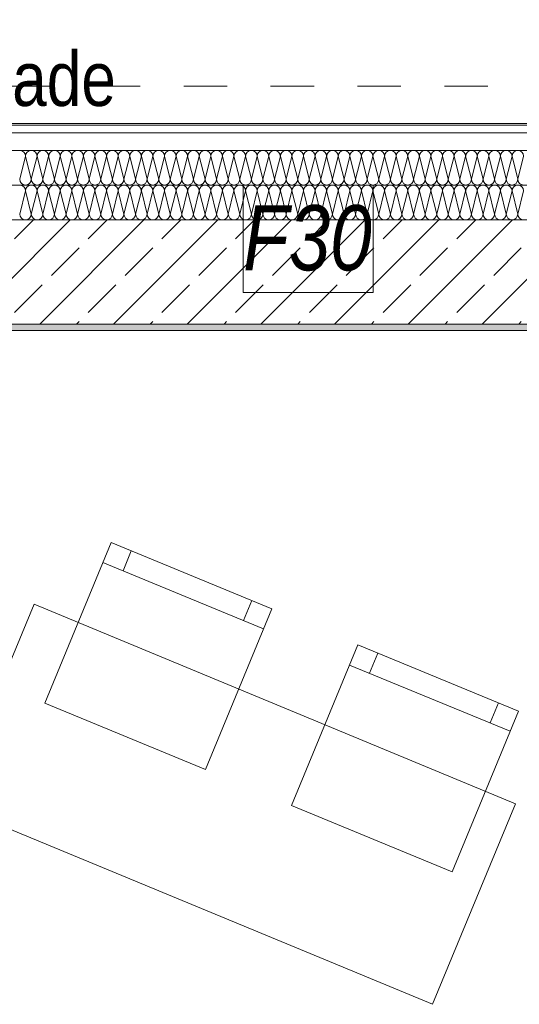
# Model space of a CAD drawing. Header units: metres. Extents: x -79 to 740, y -195 to 69.
# Tile 67 of 200: x 1.67 to 2.82, y 12.2 to 14.46. Entities that reach past the tile are written whole.
import ezdxf

# ---------------------------------------------------------------- set-up
doc = ezdxf.new("R2010")
doc.units = ezdxf.units.M
doc.header["$MEASUREMENT"] = 0
doc.linetypes.add('Untersicht', pattern=[0.1, 0.075, -0.025])
for name, color, linetype in [('00 Überdachte Pausenhalle', 7, 'Continuous'), ('10 Fassade', 7, 'Continuous'), ('97 Brandschutz', 7, 'Continuous'), ('Neubau_10 Wand außen', 7, 'Continuous'), ('Neubau_50 Möblierung', 7, 'Continuous')]:
    doc.layers.add(name, color=color, linetype=linetype)
doc.styles.add('ERSTELLTER_STIL_2', font='ARIALN.TTF')
doc.styles.add('ERSTELLTER_STIL_6', font='ARIALN.TTF')

# ---------------------------------------------------------------- blocks, each defined once
blk = doc.blocks.new('*X111')
at = {"layer": 'Neubau_10 Wand außen', "color": 8, "linetype": 'Continuous', "lineweight": 9}
for p, q in [((1.68, 14.1486), (1.6667, 14.0952)), ((1.68, 14.1486), (1.6933, 14.0952)), ((1.7067, 14.1486), (1.6933, 14.0952)), ((1.7067, 14.1486), (1.72, 14.0952)), ((1.7333, 14.1486), (1.72, 14.0952)), ((1.7333, 14.1486), (1.7467, 14.0952)), ((1.76, 14.1486), (1.7467, 14.0952)), ((1.76, 14.1486), (1.7733, 14.0952)), ((1.7867, 14.1486), (1.7733, 14.0952)), ((1.7867, 14.1486), (1.8, 14.0952)), ((1.8133, 14.1486), (1.8, 14.0952)), ((1.8133, 14.1486), (1.8267, 14.0952)), ((1.84, 14.1486), (1.8267, 14.0952)), ((1.84, 14.1486), (1.8533, 14.0952)), ((1.8667, 14.1486), (1.8533, 14.0952)), ((1.8667, 14.1486), (1.88, 14.0952)), ((1.8933, 14.1486), (1.88, 14.0952)), ((1.8933, 14.1486), (1.9067, 14.0952)), ((1.92, 14.1486), (1.9067, 14.0952)), ((1.92, 14.1486), (1.9333, 14.0952)), ((1.9467, 14.1486), (1.9333, 14.0952)), ((1.9467, 14.1486), (1.96, 14.0952)), ((1.9733, 14.1486), (1.96, 14.0952)), ((1.9733, 14.1486), (1.9867, 14.0952)), ((2, 14.1486), (1.9867, 14.0952)), ((2, 14.1486), (2.0133, 14.0952)), ((2.0267, 14.1486), (2.0133, 14.0952)), ((2.0267, 14.1486), (2.04, 14.0952)), ((2.0533, 14.1486), (2.04, 14.0952)), ((2.0533, 14.1486), (2.0667, 14.0952)), ((2.08, 14.1486), (2.0667, 14.0952)), ((2.08, 14.1486), (2.0933, 14.0952)), ((2.1067, 14.1486), (2.0933, 14.0952)), ((2.1067, 14.1486), (2.12, 14.0952)), ((2.1333, 14.1486), (2.12, 14.0952)), ((2.1333, 14.1486), (2.1467, 14.0952)), ((2.16, 14.1486), (2.1467, 14.0952)), ((2.16, 14.1486), (2.1733, 14.0952)), ((2.1867, 14.1486), (2.1733, 14.0952)), ((2.1867, 14.1486), (2.2, 14.0952)), ((2.2133, 14.1486), (2.2, 14.0952)), ((2.2133, 14.1486), (2.2267, 14.0952)), ((2.24, 14.1486), (2.2267, 14.0952)), ((2.24, 14.1486), (2.2533, 14.0952)), ((2.2667, 14.1486), (2.2533, 14.0952)), ((2.2667, 14.1486), (2.28, 14.0952)), ((2.2933, 14.1486), (2.28, 14.0952)), ((2.2933, 14.1486), (2.3067, 14.0952)), ((2.32, 14.1486), (2.3067, 14.0952)), ((2.32, 14.1486), (2.3333, 14.0952)), ((2.3467, 14.1486), (2.3333, 14.0952)), ((2.3467, 14.1486), (2.36, 14.0952)), ((2.3733, 14.1486), (2.36, 14.0952)), ((2.3733, 14.1486), (2.3867, 14.0952)), ((2.4, 14.1486), (2.3867, 14.0952)), ((2.4, 14.1486), (2.4133, 14.0952)), ((2.4267, 14.1486), (2.4133, 14.0952)), ((2.4267, 14.1486), (2.44, 14.0952)), ((2.4533, 14.1486), (2.44, 14.0952)), ((2.4533, 14.1486), (2.4667, 14.0952)), ((2.48, 14.1486), (2.4667, 14.0952)), ((2.48, 14.1486), (2.4933, 14.0952)), ((2.5067, 14.1486), (2.4933, 14.0952)), ((2.5067, 14.1486), (2.52, 14.0952)), ((2.5333, 14.1486), (2.52, 14.0952)), ((2.5333, 14.1486), (2.5467, 14.0952)), ((2.56, 14.1486), (2.5467, 14.0952)), ((2.56, 14.1486), (2.5733, 14.0952)), ((2.5867, 14.1486), (2.5733, 14.0952)), ((2.5867, 14.1486), (2.6, 14.0952)), ((2.6133, 14.1486), (2.6, 14.0952)), ((2.6133, 14.1486), (2.6267, 14.0952)), ((2.64, 14.1486), (2.6267, 14.0952)), ((2.64, 14.1486), (2.6533, 14.0952)), ((2.6667, 14.1486), (2.6533, 14.0952)), ((2.6667, 14.1486), (2.68, 14.0952)), ((2.6933, 14.1486), (2.68, 14.0952)), ((2.6933, 14.1486), (2.7067, 14.0952)), ((2.72, 14.1486), (2.7067, 14.0952)), ((2.72, 14.1486), (2.7333, 14.0952)), ((2.7467, 14.1486), (2.7333, 14.0952)), ((2.7467, 14.1486), (2.76, 14.0952)), ((2.7733, 14.1486), (2.76, 14.0952)), ((2.7733, 14.1486), (2.7867, 14.0952)), ((2.8, 14.1486), (2.7867, 14.0952)), ((2.8, 14.1486), (2.8133, 14.0952)), ((2.8267, 14.1486), (2.8133, 14.0952))]:
    blk.add_line(p, q, dxfattribs=at)
for centre, start, end in [((1.6667, 14.1486), 0, 90), ((1.6933, 14.1486), 90, 180), ((1.6933, 14.1486), 0, 90), ((1.72, 14.1486), 90, 180), ((1.72, 14.1486), 0, 90), ((1.7467, 14.1486), 90, 180), ((1.7467, 14.1486), 0, 90), ((1.7733, 14.1486), 90, 180), ((1.7733, 14.1486), 0, 90), ((1.8, 14.1486), 90, 180), ((1.8, 14.1486), 0, 90), ((1.8267, 14.1486), 90, 180), ((1.8267, 14.1486), 0, 90), ((1.8533, 14.1486), 90, 180), ((1.8533, 14.1486), 0, 90), ((1.88, 14.1486), 90, 180), ((1.88, 14.1486), 0, 90), ((1.9067, 14.1486), 90, 180), ((1.9067, 14.1486), 0, 90), ((1.9333, 14.1486), 90, 180), ((1.9333, 14.1486), 0, 90), ((1.96, 14.1486), 90, 180), ((1.96, 14.1486), 0, 90), ((1.9867, 14.1486), 90, 180), ((1.9867, 14.1486), 0, 90), ((2.0133, 14.1486), 90, 180), ((2.0133, 14.1486), 0, 90), ((2.04, 14.1486), 90, 180), ((2.04, 14.1486), 0, 90), ((2.0667, 14.1486), 90, 180), ((2.0667, 14.1486), 0, 90), ((2.0933, 14.1486), 90, 180), ((2.0933, 14.1486), 0, 90), ((2.12, 14.1486), 90, 180), ((2.12, 14.1486), 0, 90), ((2.1467, 14.1486), 90, 180), ((2.1467, 14.1486), 0, 90), ((2.1733, 14.1486), 90, 180), ((2.1733, 14.1486), 0, 90), ((2.2, 14.1486), 90, 180), ((2.2, 14.1486), 0, 90), ((2.2267, 14.1486), 90, 180), ((2.2267, 14.1486), 0, 90), ((2.2533, 14.1486), 90, 180), ((2.2533, 14.1486), 0, 90), ((2.28, 14.1486), 90, 180), ((2.28, 14.1486), 0, 90), ((2.3067, 14.1486), 90, 180), ((2.3067, 14.1486), 0, 90), ((2.3333, 14.1486), 90, 180), ((2.3333, 14.1486), 0, 90), ((2.36, 14.1486), 90, 180), ((2.36, 14.1486), 0, 90), ((2.3867, 14.1486), 90, 180), ((2.3867, 14.1486), 0, 90), ((2.4133, 14.1486), 90, 180), ((2.4133, 14.1486), 0, 90), ((2.44, 14.1486), 90, 180), ((2.44, 14.1486), 0, 90), ((2.4667, 14.1486), 90, 180), ((2.4667, 14.1486), 0, 90), ((2.4933, 14.1486), 90, 180), ((2.4933, 14.1486), 0, 90), ((2.52, 14.1486), 90, 180), ((2.52, 14.1486), 0, 90), ((2.5467, 14.1486), 90, 180), ((2.5467, 14.1486), 0, 90), ((2.5733, 14.1486), 90, 180), ((2.5733, 14.1486), 0, 90), ((2.6, 14.1486), 90, 180), ((2.6, 14.1486), 0, 90), ((2.6267, 14.1486), 90, 180), ((2.6267, 14.1486), 0, 90), ((2.6533, 14.1486), 90, 180), ((2.6533, 14.1486), 0, 90), ((2.68, 14.1486), 90, 180), ((2.68, 14.1486), 0, 90), ((2.7067, 14.1486), 90, 180), ((2.7067, 14.1486), 0, 90), ((2.7333, 14.1486), 90, 180), ((2.7333, 14.1486), 0, 90), ((2.76, 14.1486), 90, 180), ((2.76, 14.1486), 0, 90), ((2.7867, 14.1486), 90, 180), ((2.7867, 14.1486), 0, 90), ((2.8133, 14.1486), 90, 180), ((2.8133, 14.1486), 0, 90), ((1.68, 14.0952), 180, 270), ((1.68, 14.0952), 270, 0), ((1.7067, 14.0952), 180, 270), ((1.7067, 14.0952), 270, 0), ((1.7333, 14.0952), 180, 270), ((1.7333, 14.0952), 270, 0), ((1.76, 14.0952), 180, 270), ((1.76, 14.0952), 270, 0), ((1.7867, 14.0952), 180, 270), ((1.7867, 14.0952), 270, 0), ((1.8133, 14.0952), 180, 270), ((1.8133, 14.0952), 270, 0), ((1.84, 14.0952), 180, 270), ((1.84, 14.0952), 270, 0), ((1.8667, 14.0952), 180, 270), ((1.8667, 14.0952), 270, 0), ((1.8933, 14.0952), 180, 270), ((1.8933, 14.0952), 270, 0), ((1.92, 14.0952), 180, 270), ((1.92, 14.0952), 270, 0), ((1.9467, 14.0952), 180, 270), ((1.9467, 14.0952), 270, 0), ((1.9733, 14.0952), 180, 270), ((1.9733, 14.0952), 270, 0), ((2, 14.0952), 180, 270), ((2, 14.0952), 270, 0), ((2.0267, 14.0952), 180, 270), ((2.0267, 14.0952), 270, 0), ((2.0533, 14.0952), 180, 270), ((2.0533, 14.0952), 270, 0), ((2.08, 14.0952), 180, 270), ((2.08, 14.0952), 270, 0), ((2.1067, 14.0952), 180, 270), ((2.1067, 14.0952), 270, 0), ((2.1333, 14.0952), 180, 270), ((2.1333, 14.0952), 270, 0), ((2.16, 14.0952), 180, 270), ((2.16, 14.0952), 270, 0), ((2.1867, 14.0952), 180, 270), ((2.1867, 14.0952), 270, 0), ((2.2133, 14.0952), 180, 270), ((2.2133, 14.0952), 270, 0), ((2.24, 14.0952), 180, 270), ((2.24, 14.0952), 270, 0), ((2.2667, 14.0952), 180, 270), ((2.2667, 14.0952), 270, 0), ((2.2933, 14.0952), 180, 270), ((2.2933, 14.0952), 270, 0), ((2.32, 14.0952), 180, 270), ((2.32, 14.0952), 270, 0), ((2.3467, 14.0952), 180, 270), ((2.3467, 14.0952), 270, 0), ((2.3733, 14.0952), 180, 270), ((2.3733, 14.0952), 270, 0), ((2.4, 14.0952), 180, 270), ((2.4, 14.0952), 270, 0), ((2.4267, 14.0952), 180, 270), ((2.4267, 14.0952), 270, 0), ((2.4533, 14.0952), 180, 270), ((2.4533, 14.0952), 270, 0), ((2.48, 14.0952), 180, 270), ((2.48, 14.0952), 270, 0), ((2.5067, 14.0952), 180, 270), ((2.5067, 14.0952), 270, 0), ((2.5333, 14.0952), 180, 270), ((2.5333, 14.0952), 270, 0), ((2.56, 14.0952), 180, 270), ((2.56, 14.0952), 270, 0), ((2.5867, 14.0952), 180, 270), ((2.5867, 14.0952), 270, 0), ((2.6133, 14.0952), 180, 270), ((2.6133, 14.0952), 270, 0), ((2.64, 14.0952), 180, 270), ((2.64, 14.0952), 270, 0), ((2.6667, 14.0952), 180, 270), ((2.6667, 14.0952), 270, 0), ((2.6933, 14.0952), 180, 270), ((2.6933, 14.0952), 270, 0), ((2.72, 14.0952), 180, 270), ((2.72, 14.0952), 270, 0), ((2.7467, 14.0952), 180, 270), ((2.7467, 14.0952), 270, 0), ((2.7733, 14.0952), 180, 270), ((2.7733, 14.0952), 270, 0), ((2.8, 14.0952), 180, 270), ((2.8, 14.0952), 270, 0), ((2.8267, 14.0952), 180, 270)]:
    blk.add_arc(centre, 0.0133, start, end, dxfattribs=at)
blk = doc.blocks.new('*X112')
at = {"layer": 'Neubau_10 Wand außen', "color": 8, "linetype": 'Continuous', "lineweight": 9}
for p, q in [((1.68, 14.0686), (1.6667, 14.0152)), ((1.68, 14.0686), (1.6933, 14.0152)), ((1.7067, 14.0686), (1.6933, 14.0152)), ((1.7067, 14.0686), (1.72, 14.0152)), ((1.7333, 14.0686), (1.72, 14.0152)), ((1.7333, 14.0686), (1.7467, 14.0152)), ((1.76, 14.0686), (1.7467, 14.0152)), ((1.76, 14.0686), (1.7733, 14.0152)), ((1.7867, 14.0686), (1.7733, 14.0152)), ((1.7867, 14.0686), (1.8, 14.0152)), ((1.8133, 14.0686), (1.8, 14.0152)), ((1.8133, 14.0686), (1.8267, 14.0152)), ((1.84, 14.0686), (1.8267, 14.0152)), ((1.84, 14.0686), (1.8533, 14.0152)), ((1.8667, 14.0686), (1.8533, 14.0152)), ((1.8667, 14.0686), (1.88, 14.0152)), ((1.8933, 14.0686), (1.88, 14.0152)), ((1.8933, 14.0686), (1.9067, 14.0152)), ((1.92, 14.0686), (1.9067, 14.0152)), ((1.92, 14.0686), (1.9333, 14.0152)), ((1.9467, 14.0686), (1.9333, 14.0152)), ((1.9467, 14.0686), (1.96, 14.0152)), ((1.9733, 14.0686), (1.96, 14.0152)), ((1.9733, 14.0686), (1.9867, 14.0152)), ((2, 14.0686), (1.9867, 14.0152)), ((2, 14.0686), (2.0133, 14.0152)), ((2.0267, 14.0686), (2.0133, 14.0152)), ((2.0267, 14.0686), (2.04, 14.0152)), ((2.0533, 14.0686), (2.04, 14.0152)), ((2.0533, 14.0686), (2.0667, 14.0152)), ((2.08, 14.0686), (2.0667, 14.0152)), ((2.08, 14.0686), (2.0933, 14.0152)), ((2.1067, 14.0686), (2.0933, 14.0152)), ((2.1067, 14.0686), (2.12, 14.0152)), ((2.1333, 14.0686), (2.12, 14.0152)), ((2.1333, 14.0686), (2.1467, 14.0152)), ((2.16, 14.0686), (2.1467, 14.0152)), ((2.16, 14.0686), (2.1733, 14.0152)), ((2.1867, 14.0686), (2.1733, 14.0152)), ((2.1867, 14.0686), (2.2, 14.0152)), ((2.2133, 14.0686), (2.2, 14.0152)), ((2.2133, 14.0686), (2.2267, 14.0152)), ((2.24, 14.0686), (2.2267, 14.0152)), ((2.24, 14.0686), (2.2533, 14.0152)), ((2.2667, 14.0686), (2.2533, 14.0152)), ((2.2667, 14.0686), (2.28, 14.0152)), ((2.2933, 14.0686), (2.28, 14.0152)), ((2.2933, 14.0686), (2.3067, 14.0152)), ((2.32, 14.0686), (2.3067, 14.0152)), ((2.32, 14.0686), (2.3333, 14.0152)), ((2.3467, 14.0686), (2.3333, 14.0152)), ((2.3467, 14.0686), (2.36, 14.0152)), ((2.3733, 14.0686), (2.36, 14.0152)), ((2.3733, 14.0686), (2.3867, 14.0152)), ((2.4, 14.0686), (2.3867, 14.0152)), ((2.4, 14.0686), (2.4133, 14.0152)), ((2.4267, 14.0686), (2.4133, 14.0152)), ((2.4267, 14.0686), (2.44, 14.0152)), ((2.4533, 14.0686), (2.44, 14.0152)), ((2.4533, 14.0686), (2.4667, 14.0152)), ((2.48, 14.0686), (2.4667, 14.0152)), ((2.48, 14.0686), (2.4933, 14.0152)), ((2.5067, 14.0686), (2.4933, 14.0152)), ((2.5067, 14.0686), (2.52, 14.0152)), ((2.5333, 14.0686), (2.52, 14.0152)), ((2.5333, 14.0686), (2.5467, 14.0152)), ((2.56, 14.0686), (2.5467, 14.0152)), ((2.56, 14.0686), (2.5733, 14.0152)), ((2.5867, 14.0686), (2.5733, 14.0152)), ((2.5867, 14.0686), (2.6, 14.0152)), ((2.6133, 14.0686), (2.6, 14.0152)), ((2.6133, 14.0686), (2.6267, 14.0152)), ((2.64, 14.0686), (2.6267, 14.0152)), ((2.64, 14.0686), (2.6533, 14.0152)), ((2.6667, 14.0686), (2.6533, 14.0152)), ((2.6667, 14.0686), (2.68, 14.0152)), ((2.6933, 14.0686), (2.68, 14.0152)), ((2.6933, 14.0686), (2.7067, 14.0152)), ((2.72, 14.0686), (2.7067, 14.0152)), ((2.72, 14.0686), (2.7333, 14.0152)), ((2.7467, 14.0686), (2.7333, 14.0152)), ((2.7467, 14.0686), (2.76, 14.0152)), ((2.7733, 14.0686), (2.76, 14.0152)), ((2.7733, 14.0686), (2.7867, 14.0152)), ((2.8, 14.0686), (2.7867, 14.0152)), ((2.8, 14.0686), (2.8133, 14.0152)), ((2.8267, 14.0686), (2.8133, 14.0152))]:
    blk.add_line(p, q, dxfattribs=at)
for centre, start, end in [((1.6667, 14.0686), 0, 90), ((1.6933, 14.0686), 90, 180), ((1.6933, 14.0686), 0, 90), ((1.72, 14.0686), 90, 180), ((1.72, 14.0686), 0, 90), ((1.7467, 14.0686), 90, 180), ((1.7467, 14.0686), 0, 90), ((1.7733, 14.0686), 90, 180), ((1.7733, 14.0686), 0, 90), ((1.8, 14.0686), 90, 180), ((1.8, 14.0686), 0, 90), ((1.8267, 14.0686), 90, 180), ((1.8267, 14.0686), 0, 90), ((1.8533, 14.0686), 90, 180), ((1.8533, 14.0686), 0, 90), ((1.88, 14.0686), 90, 180), ((1.88, 14.0686), 0, 90), ((1.9067, 14.0686), 90, 180), ((1.9067, 14.0686), 0, 90), ((1.9333, 14.0686), 90, 180), ((1.9333, 14.0686), 0, 90), ((1.96, 14.0686), 90, 180), ((1.96, 14.0686), 0, 90), ((1.9867, 14.0686), 90, 180), ((1.9867, 14.0686), 0, 90), ((2.0133, 14.0686), 90, 180), ((2.0133, 14.0686), 0, 90), ((2.04, 14.0686), 90, 180), ((2.04, 14.0686), 0, 90), ((2.0667, 14.0686), 90, 180), ((2.0667, 14.0686), 0, 90), ((2.0933, 14.0686), 90, 180), ((2.0933, 14.0686), 0, 90), ((2.12, 14.0686), 90, 180), ((2.12, 14.0686), 0, 90), ((2.1467, 14.0686), 90, 180), ((2.1467, 14.0686), 0, 90), ((2.1733, 14.0686), 90, 180), ((2.1733, 14.0686), 0, 90), ((2.2, 14.0686), 90, 180), ((2.2, 14.0686), 0, 90), ((2.2267, 14.0686), 90, 180), ((2.2267, 14.0686), 0, 90), ((2.2533, 14.0686), 90, 180), ((2.2533, 14.0686), 0, 90), ((2.28, 14.0686), 90, 180), ((2.28, 14.0686), 0, 90), ((2.3067, 14.0686), 90, 180), ((2.3067, 14.0686), 0, 90), ((2.3333, 14.0686), 90, 180), ((2.3333, 14.0686), 0, 90), ((2.36, 14.0686), 90, 180), ((2.36, 14.0686), 0, 90), ((2.3867, 14.0686), 90, 180), ((2.3867, 14.0686), 0, 90), ((2.4133, 14.0686), 90, 180), ((2.4133, 14.0686), 0, 90), ((2.44, 14.0686), 90, 180), ((2.44, 14.0686), 0, 90), ((2.4667, 14.0686), 90, 180), ((2.4667, 14.0686), 0, 90), ((2.4933, 14.0686), 90, 180), ((2.4933, 14.0686), 0, 90), ((2.52, 14.0686), 90, 180), ((2.52, 14.0686), 0, 90), ((2.5467, 14.0686), 90, 180), ((2.5467, 14.0686), 0, 90), ((2.5733, 14.0686), 90, 180), ((2.5733, 14.0686), 0, 90), ((2.6, 14.0686), 90, 180), ((2.6, 14.0686), 0, 90), ((2.6267, 14.0686), 90, 180), ((2.6267, 14.0686), 0, 90), ((2.6533, 14.0686), 90, 180), ((2.6533, 14.0686), 0, 90), ((2.68, 14.0686), 90, 180), ((2.68, 14.0686), 0, 90), ((2.7067, 14.0686), 90, 180), ((2.7067, 14.0686), 0, 90), ((2.7333, 14.0686), 90, 180), ((2.7333, 14.0686), 0, 90), ((2.76, 14.0686), 90, 180), ((2.76, 14.0686), 0, 90), ((2.7867, 14.0686), 90, 180), ((2.7867, 14.0686), 0, 90), ((2.8133, 14.0686), 90, 180), ((2.8133, 14.0686), 0, 90), ((1.68, 14.0152), 180, 270), ((1.68, 14.0152), 270, 0), ((1.7067, 14.0152), 180, 270), ((1.7067, 14.0152), 270, 0), ((1.7333, 14.0152), 180, 270), ((1.7333, 14.0152), 270, 0), ((1.76, 14.0152), 180, 270), ((1.76, 14.0152), 270, 0), ((1.7867, 14.0152), 180, 270), ((1.7867, 14.0152), 270, 0), ((1.8133, 14.0152), 180, 270), ((1.8133, 14.0152), 270, 0), ((1.84, 14.0152), 180, 270), ((1.84, 14.0152), 270, 0), ((1.8667, 14.0152), 180, 270), ((1.8667, 14.0152), 270, 0), ((1.8933, 14.0152), 180, 270), ((1.8933, 14.0152), 270, 0), ((1.92, 14.0152), 180, 270), ((1.92, 14.0152), 270, 0), ((1.9467, 14.0152), 180, 270), ((1.9467, 14.0152), 270, 0), ((1.9733, 14.0152), 180, 270), ((1.9733, 14.0152), 270, 0), ((2, 14.0152), 180, 270), ((2, 14.0152), 270, 0), ((2.0267, 14.0152), 180, 270), ((2.0267, 14.0152), 270, 0), ((2.0533, 14.0152), 180, 270), ((2.0533, 14.0152), 270, 0), ((2.08, 14.0152), 180, 270), ((2.08, 14.0152), 270, 0), ((2.1067, 14.0152), 180, 270), ((2.1067, 14.0152), 270, 0), ((2.1333, 14.0152), 180, 270), ((2.1333, 14.0152), 270, 0), ((2.16, 14.0152), 180, 270), ((2.16, 14.0152), 270, 0), ((2.1867, 14.0152), 180, 270), ((2.1867, 14.0152), 270, 0), ((2.2133, 14.0152), 180, 270), ((2.2133, 14.0152), 270, 0), ((2.24, 14.0152), 180, 270), ((2.24, 14.0152), 270, 0), ((2.2667, 14.0152), 180, 270), ((2.2667, 14.0152), 270, 0), ((2.2933, 14.0152), 180, 270), ((2.2933, 14.0152), 270, 0), ((2.32, 14.0152), 180, 270), ((2.32, 14.0152), 270, 0), ((2.3467, 14.0152), 180, 270), ((2.3467, 14.0152), 270, 0), ((2.3733, 14.0152), 180, 270), ((2.3733, 14.0152), 270, 0), ((2.4, 14.0152), 180, 270), ((2.4, 14.0152), 270, 0), ((2.4267, 14.0152), 180, 270), ((2.4267, 14.0152), 270, 0), ((2.4533, 14.0152), 180, 270), ((2.4533, 14.0152), 270, 0), ((2.48, 14.0152), 180, 270), ((2.48, 14.0152), 270, 0), ((2.5067, 14.0152), 180, 270), ((2.5067, 14.0152), 270, 0), ((2.5333, 14.0152), 180, 270), ((2.5333, 14.0152), 270, 0), ((2.56, 14.0152), 180, 270), ((2.56, 14.0152), 270, 0), ((2.5867, 14.0152), 180, 270), ((2.5867, 14.0152), 270, 0), ((2.6133, 14.0152), 180, 270), ((2.6133, 14.0152), 270, 0), ((2.64, 14.0152), 180, 270), ((2.64, 14.0152), 270, 0), ((2.6667, 14.0152), 180, 270), ((2.6667, 14.0152), 270, 0), ((2.6933, 14.0152), 180, 270), ((2.6933, 14.0152), 270, 0), ((2.72, 14.0152), 180, 270), ((2.72, 14.0152), 270, 0), ((2.7467, 14.0152), 180, 270), ((2.7467, 14.0152), 270, 0), ((2.7733, 14.0152), 180, 270), ((2.7733, 14.0152), 270, 0), ((2.8, 14.0152), 180, 270), ((2.8, 14.0152), 270, 0), ((2.8267, 14.0152), 180, 270)]:
    blk.add_arc(centre, 0.0133, start, end, dxfattribs=at)
blk = doc.blocks.new('Stuhl 02 27[70]_1', base_point=(2.6626, 12.5008))
at = {"layer": 'Neubau_50 Möblierung', "color": 8, "linetype": 'Continuous', "lineweight": 18}
for p, q in [((2.4721, 12.9577), (2.4911, 13.0039)), ((2.7958, 12.8245), (2.4259, 12.9767)), ((2.7495, 12.8435), (2.7686, 12.8898))]:
    blk.add_line(p, q, dxfattribs=at)
at = {"layer": 'Neubau_50 Möblierung', "color": 8, "linetype": 'Continuous', "lineweight": 18, "flags": 128}
blk.add_lwpolyline([(2.6626, 12.5008), (2.2927, 12.6531), (2.4449, 13.023), (2.8148, 12.8707)], close=True, dxfattribs=at)
blk = doc.blocks.new('Stuhl 02 27[71]_1', base_point=(2.0946, 12.7364))
at = {"layer": 'Neubau_50 Möblierung', "color": 8, "linetype": 'Continuous', "lineweight": 18}
for p, q in [((1.9046, 13.1935), (1.9236, 13.2397)), ((2.2281, 13.06), (1.8583, 13.2126)), ((2.1819, 13.079), (2.2009, 13.1253))]:
    blk.add_line(p, q, dxfattribs=at)
at = {"layer": 'Neubau_50 Möblierung', "color": 8, "linetype": 'Continuous', "lineweight": 18, "flags": 128}
blk.add_lwpolyline([(2.0946, 12.7364), (1.7248, 12.889), (1.8774, 13.2588), (2.2472, 13.1062)], close=True, dxfattribs=at)
blk = doc.blocks.new('Schultisch 27[157]_1', base_point=(2.617, 12.1956))
at = {"layer": 'Neubau_50 Möblierung', "color": 8, "linetype": 'Continuous', "lineweight": 18, "flags": 128}
blk.add_lwpolyline([(2.617, 12.1956), (1.5083, 12.6548), (1.6997, 13.1167), (2.8083, 12.6575)], close=True, dxfattribs=at)

msp = doc.modelspace()

# ---------------------------------------------------------------- hatches: boundary and pattern name
at = {"layer": 'Neubau_10 Wand außen', "linetype": 'Continuous', "lineweight": 9}
h = msp.add_hatch(dxfattribs=at)
h.set_pattern_fill('Holzwerkstoff_Sperrholz__D2', color=8, style=0, pattern_type=2)
h.set_pattern_definition([(0, (0, 0), (0, 0.03), [])])
h.paths.add_polyline_path([(0.688, 14.2019), (4.5295, 14.2019), (4.5295, 14.2239), (0.6971, 14.2239)])
at = {"layer": 'Neubau_10 Wand außen', "linetype": 'Continuous', "lineweight": 0, "true_color": 0x000000}
h = msp.add_hatch(dxfattribs=at)
h.set_pattern_fill('Beton_Stahlbeton_0001', color=18, style=0, pattern_type=2)
h.set_pattern_definition([(45, (0, 0), (-0.0848528, 0.0848528), []), (45, (-0.04243, 0.04243), (-0.0848528, 0.0848528), [0.09, -0.03])])
h.paths.add_polyline_path([(0.982, 13.7619), (4.5295, 13.7619), (4.5295, 14.0019), (1.0814, 14.0019)])
h = msp.add_hatch(dxfattribs=at)
h.set_pattern_fill('Gips_0001', color=18, style=0, pattern_type=2)
h.set_pattern_definition([(45, (0, 0), (-0.01767767, 0.01767767), [0, -0.025])])
h.paths.add_polyline_path([(0.992, 13.7469), (4.5295, 13.7469), (4.5295, 13.7619), (0.9982, 13.7619)])

# ---------------------------------------------------------------- linework, layer by layer
at = {"layer": '00 Überdachte Pausenhalle', "color": 8, "linetype": 'Untersicht', "lineweight": 9}
msp.add_lwpolyline([(-15.2511, 16.5094), (4.1443, 16.5094), (4.1443, 14.3094), (-15.2511, 14.3094)], close=True, dxfattribs=at)
at = {"layer": '97 Brandschutz', "color": 1, "linetype": 'Continuous', "lineweight": 13, "flags": 128}
msp.add_lwpolyline([(2.181, 13.8348), (2.4802, 13.8348), (2.4802, 14.0819), (2.181, 14.0819), (2.181, 13.8348)], close=True, dxfattribs=at)
at = {"layer": 'Neubau_10 Wand außen', "color": 7, "linetype": 'Continuous', "lineweight": 13}
for p, q in [((4.5295, 14.2019), (0.7313, 14.2019)), ((4.5295, 14.1619), (0.8013, 14.1619)), ((4.5295, 14.0819), (0.8547, 14.0819)), ((4.5295, 14.0019), (1.0814, 14.0019)), ((0.9982, 13.7619), (4.5295, 13.7619))]:
    msp.add_line(p, q, dxfattribs=at)
at = {"layer": 'Neubau_10 Wand außen', "color": 7, "linetype": 'Continuous', "lineweight": 13, "flags": 128}
for points in [[(4.5295, 14.2239), (0.6971, 14.2239)], [(0.992, 13.7469), (4.5295, 13.7469)]]:
    msp.add_lwpolyline(points, dxfattribs=at)

# ---------------------------------------------------------------- block references
at = {"layer": 'Neubau_10 Wand außen', "color": 7, "lineweight": 9}
for name in ['*X111', '*X112']:
    msp.add_blockref(name, (0, 0), dxfattribs=at)
at = {"layer": 'Neubau_50 Möblierung', "color": 8, "linetype": 'Continuous', "lineweight": 18}
for name, p in [('Stuhl 02 27[71]_1', (2.0946, 12.7364)), ('Schultisch 27[157]_1', (2.617, 12.1956)), ('Stuhl 02 27[70]_1', (2.6626, 12.5008))]:
    msp.add_blockref(name, p, dxfattribs=at)

# ---------------------------------------------------------------- texts
at = {"layer": '10 Fassade', "color": 7, "linetype": 'Continuous', "lineweight": 9, "insert": (1.1003, 14.2623), "char_height": 0.125, "attachment_point": 7, "style": 'ERSTELLTER_STIL_2'}
msp.add_mtext('\\A1;{\\pql;\\fArial Narrow|b0|i0|c0|p0;\\W1.000000;Holz\\fArial Narrow|b0|i0|c0|p0;\\W1.000000;fassade}', dxfattribs=at)
at = {"layer": '97 Brandschutz', "color": 1, "linetype": 'Continuous', "lineweight": 13, "insert": (2.181, 14.0356), "char_height": 0.15, "attachment_point": 1, "style": 'ERSTELLTER_STIL_6'}
msp.add_mtext('\\A1;{\\pql;\\fArial Narrow|b0|i1|c0|p0;\\W1.000000;F\\fArial Narrow|b0|i1|c0|p0;\\W1.000000;30}', dxfattribs=at)

doc.saveas('drawing.dxf')
